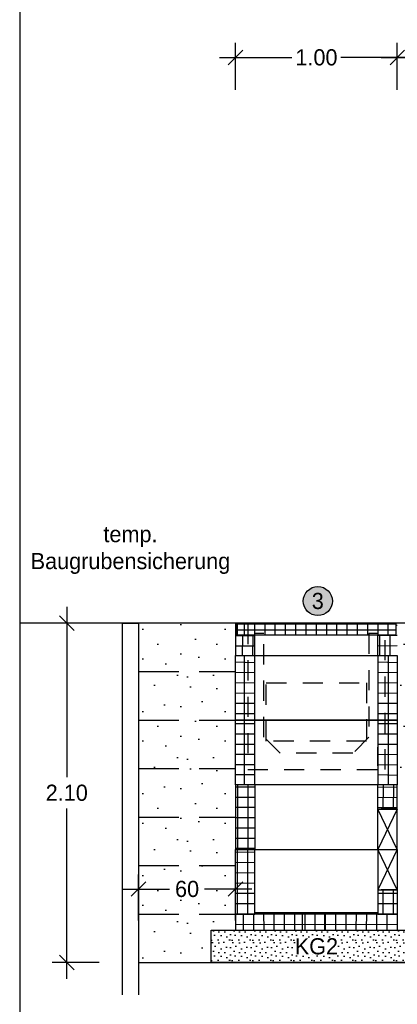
# Model space of a CAD drawing. Header units: metres. Extents: x -8 to 484, y -254 to 116.
# Tile 103 of 172: x 414.09 to 416.43, y -3.65 to 2.44. Entities that reach past the tile are written whole.
import ezdxf

# ---------------------------------------------------------------- set-up
doc = ezdxf.new("R2010")
doc.units = ezdxf.units.M
doc.linetypes.add('GESTRICHELT', pattern=[0.75, 0.5, -0.25])
doc.linetypes.add('STRICHLINIE', pattern=[0.75, 0.5, -0.25])
doc.layers.add('GTU_A_Ansichtsfenster', color=6, linetype='Continuous', plot=False)
for name, color, linetype in [('GTU_B', 253, 'Continuous'), ('GTU_P', 1, 'Continuous'), ('GTU_P_Baugrube', 11, 'Continuous'), ('GTU_P_Baugrube_Bemaßung', 11, 'Continuous'), ('GTU_P_Baugrube_Beschriftung', 11, 'Continuous'), ('GTU_P_Bemaßung', 1, 'Continuous'), ('GTU_P_Beschriftung', 1, 'Continuous')]:
    doc.layers.add(name, color=color, linetype=linetype)
doc.styles.add('PROVI', font='PROVI.SHX')
doc.dimstyles.new('1zu50', dxfattribs={"dimscale": 0.5, "dimtxt": 0.2, "dimasz": 0.18, "dimexe": 0.18, "dimexo": 0.02, "dimgap": 0.09, "dimtad": 0, "dimtih": 1, "dimtoh": 1, "dimzin": 4, "dimdsep": 46, "dimtxsty": 'PROVI', "dimblk1": 'OBLIQUE', "dimblk2": 'OBLIQUE', "dimsah": 1, "dimcen": 0.3, "dimdle": 0.2, "dimclrd": 256, "dimclre": 256, "dimclrt": 256, "dimadec": 0, "dimazin": 0, "dimtfac": 1, "dimtdec": 4, "dimtofl": 0, "dimtmove": 2, "dimatfit": 3, "dimldrblk": 'NONE', "dimfxl": 0.4, "dimfxlon": 1, "dimtfill": 1, "dimtfillclr": 256, "dimtolj": 1, "dimtzin": 0, "dimlwd": -1, "dimlwe": -1, "dimarcsym": 0})
doc.dimstyles.new('1zu50 (cm)', dxfattribs={"dimscale": 0.5, "dimtxt": 0.2, "dimasz": 0.18, "dimexe": 0.18, "dimexo": 0.02, "dimgap": 0.09, "dimtad": 0, "dimtih": 1, "dimtoh": 1, "dimdec": 0, "dimlfac": 100, "dimzin": 4, "dimdsep": 46, "dimtxsty": 'PROVI', "dimblk1": 'OBLIQUE', "dimblk2": 'OBLIQUE', "dimsah": 1, "dimcen": 0.3, "dimdle": 0.2, "dimclrd": 256, "dimclre": 256, "dimclrt": 256, "dimadec": 0, "dimazin": 0, "dimtfac": 1, "dimtdec": 4, "dimtofl": 0, "dimtmove": 2, "dimatfit": 3, "dimldrblk": 'NONE', "dimfxl": 0.4, "dimfxlon": 1, "dimtfill": 1, "dimtfillclr": 256, "dimtolj": 1, "dimtzin": 0, "dimlwd": -1, "dimlwe": -1, "dimarcsym": 0})

# ---------------------------------------------------------------- blocks, each defined once
blk = doc.blocks.new('GTU_QP_KTB_Kabelaufbauschacht Gr V Deckel')
h = blk.add_hatch()
h.set_pattern_fill('ANSI37', color=256, scale=0.02, angle=45)
h.set_pattern_definition([(90, (31.49834165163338, 9.313225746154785e-10), (-0.0635, 6.938893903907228e-18), []), (180, (31.49834165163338, 9.313225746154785e-10), (-6.938893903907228e-18, -0.0635), [])])
h.paths.add_polyline_path([(2572785.763642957, 5641192.82787024), (2572785.763642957, 5641192.897870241), (2572784.783647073, 5641192.897870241), (2572784.783647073, 5641192.82787024)])
for p, q in [((2572784.783647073, 5641192.897870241), (2572785.763642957, 5641192.897870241)), ((2572784.783647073, 5641192.82787024), (2572784.783647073, 5641192.897870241)), ((2572785.763642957, 5641192.897870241), (2572785.763642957, 5641192.82787024)), ((2572785.763642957, 5641192.82787024), (2572784.783647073, 5641192.82787024))]:
    blk.add_line(p, q)
blk = doc.blocks.new('GTU_QP_KTB_Kabelaufbauschacht Gr V Zwischenrahmen ohne3')
h = blk.add_hatch()
h.set_pattern_fill('ANSI37', color=256, scale=0.02, angle=45)
h.set_pattern_definition([(90, (-3560839.204604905, -5932501.922391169), (-0.06349999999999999, 1.387778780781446e-17), []), (180, (-3560839.204604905, -5932501.922391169), (-1.387778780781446e-17, -0.06349999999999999), [])])
edge = h.paths.add_edge_path()
edge.add_line((-0.3600000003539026, 3.582012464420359e-11), (-0.469004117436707, 3.582012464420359e-11))
edge.add_line((-0.4690041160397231, 3.582012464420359e-11), (-0.4799999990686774, 3.582012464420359e-11))
edge.add_line((-0.4799999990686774, -8.955024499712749e-10), (-0.4799999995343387, 0.3999999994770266))
edge.add_line((-0.48, 0.4000000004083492), (-0.3599999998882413, 0.4000000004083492))
edge.add_line((-0.3599999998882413, 0.4000000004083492), (-0.35999999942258, 3.582012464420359e-11))
h = blk.add_hatch()
h.set_pattern_fill('ANSI37', color=256, scale=0.02, angle=45)
h.set_pattern_definition([(90, (-3560839.204604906, -5932501.922391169), (-0.06349999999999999, 1.387778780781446e-17), []), (180, (-3560839.204604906, -5932501.922391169), (-1.387778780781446e-17, -0.06349999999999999), [])])
edge = h.paths.add_edge_path()
edge.add_line((0.39999999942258, 0.4000000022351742), (0.52, 0.4000000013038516))
edge.add_line((0.5200000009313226, 0.400000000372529), (0.5199999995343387, 0))
edge.add_line((0.5199999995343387, 9.313225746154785e-10), (0.4000000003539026, 9.313225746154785e-10))
edge.add_line((0.3999999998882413, 9.313225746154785e-10), (0.3999999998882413, 0.4000000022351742))
for p, q in [((-0.4799999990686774, -8.955024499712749e-10), (-0.48, 0.4000000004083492)), ((-0.48, 0.4000000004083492), (0.52, 0.4000000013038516)), ((-0.3600000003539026, 3.582012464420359e-11), (-0.3599999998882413, 0.4000000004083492)), ((0.3999999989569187, 0.4000000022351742), (0.3999999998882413, 9.313225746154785e-10)), ((0.52, 0.4000000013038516), (0.5200000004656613, 9.313225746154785e-10)), ((0.5200000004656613, 9.313225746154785e-10), (-0.4799999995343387, -8.596823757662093e-10))]:
    blk.add_line(p, q)
blk = doc.blocks.new('GTU_QP_KTB_Kabelaufbauschacht Gr V Zwischenrahmen unten links')
at = {"layer": 'GTU_P'}
h = blk.add_hatch(dxfattribs=at)
h.set_pattern_fill('ANSI37', color=256, scale=0.02, angle=225.0000007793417)
h.set_pattern_definition([(270.0000007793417, (2572768.185072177, 5641191.845748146), (0.06349999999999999, 8.63732045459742e-10), []), (7.793417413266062e-07, (2572768.185072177, 5641191.845748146), (-8.63732045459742e-10, 0.06349999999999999), [])])
edge = h.paths.add_edge_path()
edge.add_line((0.37999999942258, 5.324903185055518e-09), (0.4890041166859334, 7.038917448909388e-09))
edge.add_line((0.4890041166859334, 7.038917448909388e-09), (0.4999999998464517, 6.328108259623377e-09))
edge.add_line((0.4999999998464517, 6.328108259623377e-09), (0.4999999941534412, 0.4000000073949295))
edge.add_line((0.4999999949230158, 0.4000000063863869), (0.3799999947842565, 0.4000000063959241))
edge.add_line((0.3799999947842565, 0.4000000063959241), (0.37999999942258, 5.324903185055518e-09))
h = blk.add_hatch(dxfattribs=at)
h.set_pattern_fill('ANSI37', color=256, scale=0.02, angle=225.0000007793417)
h.set_pattern_definition([(270.0000007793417, (2572768.175045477, 5641191.845748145), (0.06349999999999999, 8.63732045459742e-10), []), (7.793417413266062e-07, (2572768.175045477, 5641191.845748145), (-8.63732045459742e-10, 0.06349999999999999), [])])
h.paths.add_polyline_path([(-0.3800000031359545, 0.1500000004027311), (-0.50000000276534, 0.1500000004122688), (-0.4999999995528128, -7.417561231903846e-09), (-0.379999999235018, -5.906225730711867e-09)])
for p, q in [((0.4999999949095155, 0.4000000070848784), (-0.5000000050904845, 0.3999999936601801)), ((-0.5000000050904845, 0.3999999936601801), (-0.4999999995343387, -6.712348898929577e-09)), ((-0.5000000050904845, 0.3999999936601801), (-0.3800000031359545, 0.150000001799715)), ((-0.5000000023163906, 0.1500000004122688), (-0.3800000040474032, 0.3999999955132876)), ((-0.3800000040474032, 0.3999999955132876), (-0.3800000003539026, -5.324902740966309e-09)), ((0.37999999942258, 5.324903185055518e-09), (0.3799999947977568, 0.4000000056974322)), ((0.3799999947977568, 0.4000000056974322), (0.3966497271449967, 0.4000000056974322)), ((0.4999999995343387, 6.712349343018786e-09), (0.4999999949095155, 0.4000000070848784)), ((-0.5000000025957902, 0.1500000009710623), (-0.401029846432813, 0.15000000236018)), ((-0.3800000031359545, 0.150000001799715), (-0.5000000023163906, 0.1500000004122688)), ((-0.4999999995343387, -6.712348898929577e-09), (0.4999999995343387, 6.712349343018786e-09))]:
    blk.add_line(p, q, dxfattribs=at)
blk = doc.blocks.new('TU_QP_Auflager aus Kiessand KS Gr V')
blk.add_lwpolyline([(2572782.219796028, 5641190.927870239), (2572782.219796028, 5641191.127870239), (2572783.519757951, 5641191.127870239), (2572783.519757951, 5641190.927870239)], close=True)
blk = doc.blocks.new('GTU_QP_KTB_Kabelaufbauschacht Gr V Bodenplatte')
at = {"layer": 'GTU_P'}
h = blk.add_hatch(dxfattribs=at)
h.set_pattern_fill('ANSI37', color=256, scale=0.02, angle=44.99999999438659)
h.set_pattern_definition([(90, (-2572767.782390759, -5641189.548192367), (-0.0635, 6.221263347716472e-12), []), (180, (-2572767.782390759, -5641189.548192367), (-6.221263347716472e-12, -0.0635), [])])
h.paths.add_polyline_path([(1, -0.09999999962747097), (1, 0), (0.8799999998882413, 0), (0.8799999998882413, 0.009999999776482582), (0.1200000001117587, 0.009999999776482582), (0.1200000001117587, 0), (0, 0), (0, -0.09999999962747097)])
h = blk.add_hatch(dxfattribs=at)
h.set_pattern_fill('DOTS2', color=256, scale=0.005, style=0)
h.set_pattern_definition([(0, (298.5661866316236, -62.68919199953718), (0, 0.127), [0, -0.127]), (0, (298.6068266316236, -62.68665199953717), (0, 0.127), [0, -0.127]), (0, (298.5839666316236, -62.65871199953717), (0, 0.127), [0, -0.127]), (0, (298.6119066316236, -62.63839199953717), (0, 0.127), [0, -0.127]), (0, (298.5788866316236, -62.63077199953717), (0, 0.127), [0, -0.127]), (0, (298.5890466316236, -62.60029199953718), (0, 0.127), [0, -0.127]), (0, (298.5712666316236, -62.57743199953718), (0, 0.127), [0, -0.127]), (0, (298.6119066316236, -62.57997199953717), (0, 0.127), [0, -0.127]), (0, (298.6423866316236, -62.57489199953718), (0, 0.127), [0, -0.127]), (0, (298.6576266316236, -62.60537199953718), (0, 0.127), [0, -0.127]), (0, (298.6830266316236, -62.60791199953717), (0, 0.127), [0, -0.127]), (0, (298.6830266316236, -62.65363199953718), (0, 0.127), [0, -0.127]), (0, (298.6601666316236, -62.66887199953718), (0, 0.127), [0, -0.127]), (0, (298.6246066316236, -62.66125199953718), (0, 0.127), [0, -0.127]), (0, (298.6474666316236, -62.63839199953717), (0, 0.127), [0, -0.127]), (0, (298.6246066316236, -62.61553199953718), (0, 0.127), [0, -0.127]), (0, (298.6779466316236, -62.68665199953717), (0, 0.127), [0, -0.127])])
h.paths.add_polyline_path([(-0.1499809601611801, -0.1000000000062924), (-0.1499809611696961, -0.2999999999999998), (1.149980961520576, -0.2999999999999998), (1.14998096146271, -0.1000000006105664)])
for p, q in [((0, 0), (0, -0.09999999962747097)), ((0, 0), (0.1200000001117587, 0)), ((0.1200000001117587, 0.009999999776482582), (0.8799999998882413, 0.009999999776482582)), ((0.8799999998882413, 0), (1, 0)), ((1, 0), (1, -0.09999999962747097)), ((0, -0.09999999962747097), (1, -0.09999999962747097))]:
    blk.add_line(p, q, dxfattribs=at)
at = {"layer": 'GTU_P', "linetype": 'GESTRICHELT'}
for p, q in [((0.4111999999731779, 0.009999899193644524), (0.4111999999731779, -0.100000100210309)), ((0.5487999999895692, 0.009999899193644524), (0.5487999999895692, -0.100000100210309))]:
    blk.add_line(p, q, dxfattribs=at)
at = {"layer": 'GTU_P', "rotation": 359.9999999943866}
blk.add_blockref('TU_QP_Auflager aus Kiessand KS Gr V', (-2572782.370329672, -5641191.227618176), dxfattribs=at)
at = {"layer": 'GTU_P', "insert": (0.5, -0.1999999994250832), "char_height": 0.1, "width": 0.2616926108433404, "attachment_point": 5, "style": 'PROVI', "bg_fill": 3, "box_fill_scale": 1, "bg_fill_color": 256, "bg_fill_true_color": 13158600, "bg_fill_transparency": 0}
blk.add_mtext('KG2', dxfattribs=at)
blk = doc.blocks.new('_OBLIQUE')
at = {"color": 0, "linetype": 'ByBlock'}
blk.add_line((-0.5, -0.5), (0.5, 0.5), dxfattribs=at)
blk = doc.blocks.new('*D233')
at = {"layer": 'Defpoints', "color": 0, "linetype": 'Continuous'}
for p in [(414.8276369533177, -1.292005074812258), (414.3837013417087, -3.392005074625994), (414.8276369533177, -3.392005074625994)]:
    blk.add_point(p, dxfattribs=at)
at = {"layer": 'GTU_P_Baugrube_Bemaßung', "linetype": 'Continuous'}
for p, q in [((414.3837013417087, -1.192005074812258), (414.3837013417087, -2.245209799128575)), ((414.5837013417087, -1.292005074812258), (414.2937013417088, -1.292005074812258)), ((414.3837013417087, -3.492005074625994), (414.3837013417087, -2.438800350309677)), ((414.5837013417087, -3.392005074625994), (414.2937013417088, -3.392005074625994))]:
    blk.add_line(p, q, dxfattribs=at)
at = {"layer": 'GTU_P_Baugrube_Bemaßung', "linetype": 'Continuous', "xscale": 0.09, "yscale": 0.09, "zscale": 0.09}
for p, rotation in [((414.3837013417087, -1.292005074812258), 90), ((414.3837013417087, -3.392005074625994), 270)]:
    blk.add_blockref('_OBLIQUE', p, dxfattribs=dict(at, rotation=rotation))
at = {"layer": 'GTU_P_Baugrube_Bemaßung', "linetype": 'Continuous', "insert": (414.3837013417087, -2.342005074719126), "char_height": 0.1, "attachment_point": 5, "style": 'PROVI', "bg_fill": 3, "box_fill_scale": 1.1, "bg_fill_color": 256, "bg_fill_true_color": 13158600, "bg_fill_transparency": 0}
blk.add_mtext('\\A1;2.10', dxfattribs=at)
blk = doc.blocks.new('_None')
blk = doc.blocks.new('*D236')
at = {"layer": 'Defpoints', "color": 0, "linetype": 'Continuous'}
for p in [(414.8276369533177, -2.937095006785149), (414.8276369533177, -3.142005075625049), (415.4276369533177, -3.142005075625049)]:
    blk.add_point(p, dxfattribs=at)
at = {"layer": 'GTU_P_Baugrube_Bemaßung', "linetype": 'Continuous'}
for p, q in [((414.8276369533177, -3.13200507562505), (414.8276369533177, -2.847095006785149)), ((415.4276369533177, -3.13200507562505), (415.4276369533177, -2.847095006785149)), ((414.7276369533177, -2.937095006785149), (415.0194794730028, -2.937095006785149)), ((415.5276369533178, -2.937095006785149), (415.2357944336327, -2.937095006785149))]:
    blk.add_line(p, q, dxfattribs=at)
at = {"layer": 'GTU_P_Baugrube_Bemaßung', "linetype": 'Continuous', "xscale": 0.09, "yscale": 0.09, "zscale": 0.09, "rotation": 180}
blk.add_blockref('_OBLIQUE', (414.8276369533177, -2.937095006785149), dxfattribs=at)
at = {"layer": 'GTU_P_Baugrube_Bemaßung', "linetype": 'Continuous', "xscale": 0.09, "yscale": 0.09, "zscale": 0.09}
blk.add_blockref('_OBLIQUE', (415.4276369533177, -2.937095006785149), dxfattribs=at)
at = {"layer": 'GTU_P_Baugrube_Bemaßung', "linetype": 'Continuous', "insert": (415.1276369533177, -2.937095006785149), "char_height": 0.1, "attachment_point": 5, "style": 'PROVI', "bg_fill": 3, "box_fill_scale": 1.1, "bg_fill_color": 256, "bg_fill_true_color": 13158600, "bg_fill_transparency": 0}
blk.add_mtext('\\A1;60', dxfattribs=at)
blk = doc.blocks.new('*D238')
at = {"layer": 'Defpoints', "color": 0, "linetype": 'Continuous'}
for p in [(414.8276369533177, -3.392005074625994), (424.4276369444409, -3.392005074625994), (424.4276369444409, -3.950525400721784)]:
    blk.add_point(p, dxfattribs=at)
at = {"layer": 'GTU_P_Baugrube_Bemaßung', "linetype": 'Continuous'}
for p, q in [((414.8276369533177, -3.750525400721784), (414.8276369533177, -4.040525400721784)), ((424.4276369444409, -3.750525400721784), (424.4276369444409, -4.040525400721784)), ((414.7276369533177, -3.950525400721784), (419.4644794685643, -3.950525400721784)), ((424.5276369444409, -3.950525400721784), (419.7907944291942, -3.950525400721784))]:
    blk.add_line(p, q, dxfattribs=at)
at = {"layer": 'GTU_P_Baugrube_Bemaßung', "linetype": 'Continuous', "xscale": 0.09, "yscale": 0.09, "zscale": 0.09, "rotation": 180}
blk.add_blockref('_OBLIQUE', (414.8276369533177, -3.950525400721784), dxfattribs=at)
at = {"layer": 'GTU_P_Baugrube_Bemaßung', "linetype": 'Continuous', "xscale": 0.09, "yscale": 0.09, "zscale": 0.09}
blk.add_blockref('_OBLIQUE', (424.4276369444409, -3.950525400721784), dxfattribs=at)
at = {"layer": 'GTU_P_Baugrube_Bemaßung', "linetype": 'Continuous', "insert": (419.6276369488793, -3.950525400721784), "char_height": 0.1, "attachment_point": 5, "style": 'PROVI', "bg_fill": 3, "box_fill_scale": 1.1, "bg_fill_color": 256, "bg_fill_true_color": 13158600, "bg_fill_transparency": 0}
blk.add_mtext('\\A1;9.60', dxfattribs=at)
blk = doc.blocks.new('*D369')
at = {"layer": 'Defpoints', "color": 0, "linetype": 'Continuous'}
for p in [(416.4276369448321, 2.207994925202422), (416.4276369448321, -1.292005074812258), (422.5076369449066, -1.292005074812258)]:
    blk.add_point(p, dxfattribs=at)
at = {"layer": 'GTU_P_Bemaßung', "linetype": 'Continuous'}
for p, q in [((416.4276369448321, 2.007994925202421), (416.4276369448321, 2.297994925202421)), ((422.5076369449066, 2.007994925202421), (422.5076369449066, 2.297994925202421)), ((416.3276369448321, 2.207994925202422), (419.3016369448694, 2.207994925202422)), ((422.6076369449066, 2.207994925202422), (419.6336369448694, 2.207994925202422))]:
    blk.add_line(p, q, dxfattribs=at)
at = {"layer": 'GTU_P_Bemaßung', "linetype": 'Continuous', "xscale": 0.09, "yscale": 0.09, "zscale": 0.09, "rotation": 180}
blk.add_blockref('_OBLIQUE', (416.4276369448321, 2.207994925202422), dxfattribs=at)
at = {"layer": 'GTU_P_Bemaßung', "linetype": 'Continuous', "xscale": 0.09, "yscale": 0.09, "zscale": 0.09}
blk.add_blockref('_OBLIQUE', (422.5076369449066, 2.207994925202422), dxfattribs=at)
at = {"layer": 'GTU_P_Bemaßung', "linetype": 'Continuous', "insert": (419.4676369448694, 2.207994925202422), "char_height": 0.1, "attachment_point": 5, "style": 'PROVI', "bg_fill": 3, "box_fill_scale": 1.1, "bg_fill_color": 256, "bg_fill_true_color": 13158600, "bg_fill_transparency": 0}
blk.add_mtext('\\A1;6.08', dxfattribs=at)
blk = doc.blocks.new('*D370')
at = {"layer": 'Defpoints', "color": 0, "linetype": 'Continuous'}
for p in [(415.4276369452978, 2.207994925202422), (415.4276369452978, -1.292005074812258), (416.4276369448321, -1.292005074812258)]:
    blk.add_point(p, dxfattribs=at)
at = {"layer": 'GTU_P_Bemaßung', "linetype": 'Continuous'}
for p, q in [((415.4276369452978, 2.007994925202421), (415.4276369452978, 2.297994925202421)), ((416.4276369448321, 2.007994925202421), (416.4276369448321, 2.297994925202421)), ((415.3276369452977, 2.207994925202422), (415.77647946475, 2.207994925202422)), ((416.5276369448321, 2.207994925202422), (416.0787944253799, 2.207994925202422))]:
    blk.add_line(p, q, dxfattribs=at)
at = {"layer": 'GTU_P_Bemaßung', "linetype": 'Continuous', "xscale": 0.09, "yscale": 0.09, "zscale": 0.09, "rotation": 180}
blk.add_blockref('_OBLIQUE', (415.4276369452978, 2.207994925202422), dxfattribs=at)
at = {"layer": 'GTU_P_Bemaßung', "linetype": 'Continuous', "xscale": 0.09, "yscale": 0.09, "zscale": 0.09}
blk.add_blockref('_OBLIQUE', (416.4276369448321, 2.207994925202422), dxfattribs=at)
at = {"layer": 'GTU_P_Bemaßung', "linetype": 'Continuous', "insert": (415.9276369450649, 2.207994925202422), "char_height": 0.1, "attachment_point": 5, "style": 'PROVI', "bg_fill": 3, "box_fill_scale": 1.1, "bg_fill_color": 256, "bg_fill_true_color": 13158600, "bg_fill_transparency": 0}
blk.add_mtext('\\A1;1.00', dxfattribs=at)

msp = doc.modelspace()

# ---------------------------------------------------------------- hatches: boundary and pattern name
at = {"layer": 'GTU_P_Baugrube', "linetype": 'Continuous', "transparency": 33554687}
h = msp.add_hatch(dxfattribs=at)
h.set_pattern_fill('DOTS2', color=256, scale=0.02, style=0)
h.set_pattern_definition([(0, (414.1129548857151, -6.705095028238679), (0, 0.508), [0, -0.508]), (0, (414.2755148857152, -6.694935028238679), (0, 0.508), [0, -0.508]), (0, (414.1840748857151, -6.583175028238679), (0, 0.508), [0, -0.508]), (0, (414.2958348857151, -6.501895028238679), (0, 0.508), [0, -0.508]), (0, (414.1637548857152, -6.471415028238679), (0, 0.508), [0, -0.508]), (0, (414.2043948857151, -6.349495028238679), (0, 0.508), [0, -0.508]), (0, (414.1332748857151, -6.258055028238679), (0, 0.508), [0, -0.508]), (0, (414.2958348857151, -6.268215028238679), (0, 0.508), [0, -0.508]), (0, (414.4177548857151, -6.247895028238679), (0, 0.508), [0, -0.508]), (0, (414.4787148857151, -6.369815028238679), (0, 0.508), [0, -0.508]), (0, (414.5803148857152, -6.379975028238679), (0, 0.508), [0, -0.508]), (0, (414.5803148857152, -6.562855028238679), (0, 0.508), [0, -0.508]), (0, (414.4888748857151, -6.623815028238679), (0, 0.508), [0, -0.508]), (0, (414.3466348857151, -6.593335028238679), (0, 0.508), [0, -0.508]), (0, (414.4380748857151, -6.501895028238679), (0, 0.508), [0, -0.508]), (0, (414.3466348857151, -6.410455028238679), (0, 0.508), [0, -0.508]), (0, (414.5599948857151, -6.694935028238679), (0, 0.508), [0, -0.508])])
h.paths.add_polyline_path([(415.4276369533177, -3.192005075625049), (415.4276369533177, -3.092005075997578), (414.8276369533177, -3.092005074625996), (414.8276369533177, -3.392005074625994), (415.2776559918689, -3.392005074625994), (415.2776559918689, -3.192005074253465)])
h.paths.add_polyline_path([(415.4276369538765, -3.092005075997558), (415.4276369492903, -2.792005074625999), (414.8276369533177, -2.792005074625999), (414.8276369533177, -3.092005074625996)])
h.paths.add_polyline_path([(415.4276369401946, -2.492005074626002), (414.8276369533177, -2.492005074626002), (414.8276369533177, -2.792005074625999), (415.4276369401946, -2.792005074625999), (415.4276369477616, -2.692005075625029)])
h.paths.add_polyline_path([(415.4276369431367, -2.2920050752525), (415.427636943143, -2.192005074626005), (414.8276369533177, -2.192005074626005), (414.8276369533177, -2.492005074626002), (415.4276369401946, -2.492005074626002)])
h.paths.add_polyline_path([(415.4276369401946, -1.892005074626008), (414.8276369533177, -1.892005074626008), (414.8276369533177, -2.192005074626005), (415.4276369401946, -2.192005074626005)])
h.paths.add_polyline_path([(415.4276369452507, -1.892005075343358), (415.4276369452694, -1.592005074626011), (414.8276369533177, -1.592005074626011), (414.8276369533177, -1.892005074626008)])
h.paths.add_polyline_path([(415.4276369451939, -1.492005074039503), (415.4276369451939, -1.3670050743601), (415.4276369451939, -1.292005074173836), (414.8276369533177, -1.292005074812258), (414.8276369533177, -1.592005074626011), (415.4276369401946, -1.592005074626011)])
h.paths.add_polyline_path([(416.4276369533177, -3.092005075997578), (416.4276369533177, -3.192005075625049), (416.5776179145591, -3.192005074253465), (416.5776179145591, -3.392005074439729), (422.3576559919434, -3.392005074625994), (422.3576559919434, -3.192005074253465), (422.5076369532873, -3.192005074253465), (422.5076369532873, -3.092005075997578)])
h.paths.add_polyline_path([(422.507636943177, -2.961422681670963), (416.4276369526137, -2.961422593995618), (416.4276369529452, -3.09200506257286), (422.5076369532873, -3.092005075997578)])
h.paths.add_polyline_path([(422.5076369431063, -2.2920050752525), (422.5076369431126, -2.192005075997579), (416.4276369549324, -2.19200506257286), (416.4276369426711, -2.292005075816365), (416.4276369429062, -2.342454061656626), (422.507636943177, -2.342454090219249)])
h.paths.add_polyline_path([(416.4276369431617, -1.892005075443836), (416.4276369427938, -2.19200506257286), (422.5076369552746, -2.192005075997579), (422.5076369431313, -1.892005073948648)])
h.paths.add_polyline_path([(422.5076369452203, -1.892005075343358), (422.507636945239, -1.592005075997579), (416.4276369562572, -1.59200506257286), (416.427636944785, -1.892005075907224)])
h.paths.add_polyline_path([(417.5926348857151, -1.292005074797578), (416.4276369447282, -1.292005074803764), (416.4276369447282, -1.3670050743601), (416.4276369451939, -1.492005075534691), (416.427636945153, -1.59200506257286), (422.5076369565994, -1.592005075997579), (422.5076369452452, -1.492005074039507), (422.5076369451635, -1.3670050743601), (422.5076369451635, -1.292005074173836), (421.6426348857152, -1.292005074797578), (421.6976348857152, -1.402005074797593), (417.5376348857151, -1.402005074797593)])
h.paths.add_polyline_path([(424.4276369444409, -3.092005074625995), (423.5076369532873, -3.092005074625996), (423.5076369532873, -3.192005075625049), (423.6576179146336, -3.192005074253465), (423.6576179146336, -3.392005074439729), (424.4276369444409, -3.392005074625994)])
h.paths.add_polyline_path([(423.5076369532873, -3.092005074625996), (424.4276369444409, -3.092005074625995), (424.4276369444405, -2.792005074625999), (423.5076369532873, -2.792005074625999)])
h.paths.add_polyline_path([(423.5076369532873, -2.792005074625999), (424.4276369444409, -2.792005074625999), (424.4276369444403, -2.492005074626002), (423.5076369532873, -2.492005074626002), (423.5076369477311, -2.692005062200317)])
h.paths.add_polyline_path([(423.5076369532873, -2.492005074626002), (424.3399429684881, -2.492005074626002), (424.4276369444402, -2.404311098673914), (424.4276369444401, -2.192005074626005), (423.5076369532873, -2.192005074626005), (423.5076369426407, -2.292005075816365)])
h.paths.add_polyline_path([(423.5076369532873, -2.192005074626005), (424.4276369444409, -2.192005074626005), (424.4276369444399, -1.892005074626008), (423.5076369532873, -1.892005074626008)])
h.paths.add_polyline_path([(424.352272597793, -1.717005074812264), (423.7276369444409, -1.717005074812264), (423.7276369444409, -1.592005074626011), (423.5076369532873, -1.592005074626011), (423.5076369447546, -1.892005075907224), (424.4276369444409, -1.892005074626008), (424.4276369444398, -1.746555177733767), (424.3162978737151, -1.740988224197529)])
h.paths.add_polyline_path([(423.5076369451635, -1.3670050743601), (423.5076369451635, -1.492005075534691), (423.5076369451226, -1.592005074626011), (423.7276369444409, -1.592005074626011), (423.7276369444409, -1.292005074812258), (423.5076369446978, -1.292005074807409)])
h.paths.add_polyline_path([(424.352272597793, -1.717005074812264), (424.3162978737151, -1.740988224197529), (424.4276369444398, -1.746555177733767), (424.4276369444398, -1.717005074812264)])

# ---------------------------------------------------------------- linework, layer by layer
at = {"layer": 'GTU_A_Ansichtsfenster', "linetype": 'Continuous', "elevation": 23875.40095787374, "flags": 128}
msp.add_lwpolyline([(414.0926348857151, -6.715255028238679), (442.5926348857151, -6.715255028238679), (442.5926348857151, 7.634744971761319), (414.0926348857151, 7.634744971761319)], close=True, dxfattribs=at)
at = {"layer": 'GTU_B', "linetype": 'Continuous'}
msp.add_line((414.8276369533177, -1.292005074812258, 23875.40095787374), (414.0926348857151, -1.292005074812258, 23875.40095787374), dxfattribs=at)
at = {"layer": 'GTU_P', "linetype": 'Continuous'}
msp.add_line((417.5926348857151, -1.292005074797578, 23875.40095787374), (414.8276369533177, -1.292005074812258, 23875.40095787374), dxfattribs=at)
at = {"layer": 'GTU_P'}
for p, q in [((415.4276369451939, -1.3670050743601, 23875.40095787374), (415.4276369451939, -1.492005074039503, 23875.40095787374)), ((415.5476369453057, -1.492005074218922, 23875.40095787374), (415.5476369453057, -1.3670050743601, 23875.40095787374)), ((416.3076369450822, -1.492005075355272, 23875.40095787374), (416.3076369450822, -1.3670050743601, 23875.40095787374)), ((415.4276369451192, -1.492005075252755, 23875.40095787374), (416.4276369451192, -1.492005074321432, 23875.40095787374))]:
    msp.add_line(p, q, dxfattribs=at)
at = {"layer": 'GTU_P', "linetype": 'GESTRICHELT', "ltscale": 0.25, "elevation": 23875.40095787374}
for points in [[(415.5026348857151, -1.297005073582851), (415.5026348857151, -2.197005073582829), (416.352634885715, -2.197005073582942), (416.3526348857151, -1.297005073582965)], [(415.6176349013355, -1.66200533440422), (416.2376349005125, -1.662005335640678), (416.2376349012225, -2.022004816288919), (415.6176349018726, -2.02200481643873)]]:
    msp.add_lwpolyline(points, close=True, dxfattribs=at)
msp.add_lwpolyline([(416.3076348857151, -1.297005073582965), (416.3076348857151, -1.35700507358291), (416.2526348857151, -1.35700507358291), (416.2526348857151, -1.997005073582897), (416.152634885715, -2.09700507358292), (415.702634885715, -2.09700507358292), (415.6026348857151, -1.997005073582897), (415.6026348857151, -1.35700507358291), (415.5476348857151, -1.35700507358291), (415.5476348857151, -1.297005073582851)], dxfattribs=at)
at = {"layer": 'GTU_P_Baugrube', "linetype": 'STRICHLINIE', "ltscale": 0.5}
for p, q in [((414.8276369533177, -1.592005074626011, 23875.40095787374), (415.4276369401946, -1.592005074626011, 23875.40095787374)), ((414.8276369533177, -1.892005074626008, 23875.40095787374), (415.4276369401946, -1.892005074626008, 23875.40095787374)), ((414.8276369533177, -2.192005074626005, 23875.40095787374), (415.4276369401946, -2.192005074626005, 23875.40095787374)), ((414.8276369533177, -2.492005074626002, 23875.40095787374), (415.4276369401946, -2.492005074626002, 23875.40095787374)), ((414.8276369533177, -2.792005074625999, 23875.40095787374), (415.4276369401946, -2.792005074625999, 23875.40095787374))]:
    msp.add_line(p, q, dxfattribs=at)
at = {"layer": 'GTU_P_Baugrube', "linetype": 'Continuous', "elevation": 23875.40095787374}
msp.add_lwpolyline([(414.7276369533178, -3.592005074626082), (414.7276369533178, -1.292005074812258), (414.8276369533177, -1.292005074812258), (414.8276369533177, -3.592005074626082)], dxfattribs=at)

# ---------------------------------------------------------------- block references
at = {"layer": 'GTU_P'}
for name, p, rotation in [('GTU_QP_KTB_Kabelaufbauschacht Gr V Deckel', (-2572369.346562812, -5641194.194623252, 23875.40095787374), 359.9999999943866), ('GTU_QP_KTB_Kabelaufbauschacht Gr V Zwischenrahmen ohne3', (415.9076369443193, -1.892005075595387, 23875.40095787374), 359.9999998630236), ('GTU_QP_KTB_Kabelaufbauschacht Gr V Zwischenrahmen ohne3', (415.9076369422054, -2.292005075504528, 23875.40095787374), 359.9999998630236), ('GTU_QP_KTB_Kabelaufbauschacht Gr V Zwischenrahmen unten links', (415.9276369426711, -2.292005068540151, 23875.40095787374), 180)]:
    msp.add_blockref(name, p, dxfattribs=dict(at, rotation=rotation))
at = {"layer": 'GTU_P', "xscale": -1, "rotation": 1.538357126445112e-06}
msp.add_blockref('GTU_QP_KTB_Kabelaufbauschacht Gr V Zwischenrahmen unten links', (415.9276369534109, -3.092005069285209, 23875.40095787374), dxfattribs=at)

# ---------------------------------------------------------------- next in the draw order: block references
at = {"layer": 'GTU_P'}
msp.add_blockref('GTU_QP_KTB_Kabelaufbauschacht Gr V Bodenplatte', (415.4276369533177, -3.092005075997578, 23875.40095787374), dxfattribs=at)

# ---------------------------------------------------------------- next in the draw order: texts
at = {"layer": 'GTU_P_Baugrube_Beschriftung', "insert": (414.7776369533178, -0.9880246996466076, 23875.40095787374), "char_height": 0.1, "attachment_point": 8, "style": 'PROVI', "bg_fill": 3, "box_fill_scale": 1, "bg_fill_color": 256, "bg_fill_true_color": 13158600, "bg_fill_transparency": 0}
msp.add_mtext('temp.\\PBaugrubensicherung', dxfattribs=at)

# ---------------------------------------------------------------- next in the draw order: dimensions: what is measured, and where the dimension line sits
at = {"layer": 'GTU_P_Bemaßung', "linetype": 'Continuous'}
dim = msp.add_linear_dim(base=(416.4276369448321, 2.207994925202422, 23875.40095787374), p1=(422.5076369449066, -1.292005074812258, 23875.40095787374), p2=(416.4276369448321, -1.292005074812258, 23875.40095787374), dimstyle='1zu50', dxfattribs=at)
dim.commit()
dim.dimension.update_dxf_attribs({"geometry": '*D369', "text_midpoint": (419.4676369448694, 2.207994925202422, 23875.40095787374)})

# ---------------------------------------------------------------- next in the draw order: linework, layer by layer
at = {"layer": 'GTU_P_Baugrube', "linetype": 'STRICHLINIE', "ltscale": 0.5}
msp.add_line((414.8276369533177, -3.092005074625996, 23875.40095787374), (415.4276369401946, -3.092005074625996, 23875.40095787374), dxfattribs=at)
at = {"layer": 'GTU_P_Baugrube'}
msp.add_line((414.8276369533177, -3.392005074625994, 23875.40095787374), (424.4276369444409, -3.392005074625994, 23875.40095787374), dxfattribs=at)

# ---------------------------------------------------------------- next in the draw order: dimensions: what is measured, and where the dimension line sits
at = {"layer": 'GTU_P_Bemaßung', "linetype": 'Continuous'}
dim = msp.add_linear_dim(base=(415.4276369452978, 2.207994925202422, 23875.40095787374), p1=(416.4276369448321, -1.292005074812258, 23875.40095787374), p2=(415.4276369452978, -1.292005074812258, 23875.40095787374), dimstyle='1zu50', dxfattribs=at)
dim.commit()
dim.dimension.update_dxf_attribs({"geometry": '*D370', "text_midpoint": (415.9276369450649, 2.207994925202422, 23875.40095787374)})

# ---------------------------------------------------------------- next in the draw order: hatches: boundary and pattern name
at = {"layer": 'GTU_P'}
h = msp.add_hatch(dxfattribs=at)
h.set_pattern_fill('ANSI37', color=256, scale=0.02, angle=44.99999999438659)
h.set_pattern_definition([(90, (-2572337.828221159, -5641194.048127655), (-0.0635, 6.221263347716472e-12), []), (180, (-2572337.828221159, -5641194.048127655), (-6.221263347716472e-12, -0.0635), [])])
h.paths.add_polyline_path([(415.5476369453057, -1.3670050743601), (415.4376369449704, -1.367005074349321), (415.4376369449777, -1.292005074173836), (415.4276369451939, -1.292005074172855), (415.4276369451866, -1.3670050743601), (415.4276369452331, -1.492005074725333), (415.5476369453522, -1.492005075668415)])
h = msp.add_hatch(dxfattribs=at)
h.set_pattern_fill('ANSI37', color=256, scale=0.02, angle=44.99999999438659)
h.set_pattern_definition([(90, (-2572337.678221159, -5641194.048127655), (-0.0635, 6.221263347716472e-12), []), (180, (-2572337.678221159, -5641194.048127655), (-6.221263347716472e-12, -0.0635), [])])
h.paths.add_polyline_path([(416.3076369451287, -1.492005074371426), (416.4276369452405, -1.492005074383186), (416.4276369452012, -1.3670050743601), (416.4276369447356, -1.292005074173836), (416.4176369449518, -1.292005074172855), (416.4176369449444, -1.3670050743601), (416.3076369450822, -1.367005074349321)])
at = {"layer": 'GTU_P_Beschriftung', "true_color": 0xffffff}
msp.add_hatch(color=7, dxfattribs=at).paths.add_polyline_path([(416.0260779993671, -1.155440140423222, 1), (415.8460779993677, -1.155440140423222, 1)])

# ---------------------------------------------------------------- next in the draw order: linework, layer by layer
at = {"layer": 'GTU_P'}
for p, q in [((415.4276369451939, -1.292005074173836, 23875.40095787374), (415.4276369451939, -1.3670050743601, 23875.40095787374)), ((415.4376369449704, -1.292005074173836, 23875.40095787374), (415.4376369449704, -1.3670050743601, 23875.40095787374)), ((416.4276369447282, -1.292005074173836, 23875.40095787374), (416.4176369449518, -1.292005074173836, 23875.40095787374)), ((416.4176369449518, -1.292005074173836, 23875.40095787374), (416.4176369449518, -1.3670050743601, 23875.40095787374))]:
    msp.add_line(p, q, dxfattribs=at)
at = {"layer": 'GTU_P_Beschriftung'}
msp.add_circle((415.9360779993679, -1.155440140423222, 23875.40095787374), 0.09, dxfattribs=at)

# ---------------------------------------------------------------- next in the draw order: texts
at = {"layer": 'GTU_P_Beschriftung', "insert": (415.9360779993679, -1.155440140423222, 23875.40095787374), "char_height": 0.1, "attachment_point": 5, "style": 'PROVI'}
msp.add_mtext('3', dxfattribs=at)

# ---------------------------------------------------------------- next in the draw order: dimensions: what is measured, and where the dimension line sits
at = {"layer": 'GTU_P_Baugrube_Bemaßung', "linetype": 'Continuous'}
dim = msp.add_linear_dim(base=(414.3837013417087, -3.392005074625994, 23875.40095787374), p1=(414.8276369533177, -1.292005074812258, 23875.40095787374), p2=(414.8276369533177, -3.392005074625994, 23875.40095787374), angle=90, dimstyle='1zu50', dxfattribs=at)
dim.commit()
dim.dimension.update_dxf_attribs({"geometry": '*D233', "text_midpoint": (414.3837013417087, -2.342005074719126, 23875.40095787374)})

# ---------------------------------------------------------------- next in the draw order: dimensions: what is measured, and where the dimension line sits
for base, p1, p2, dimstyle, picture, middle in [((414.8276369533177, -2.937095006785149, 23875.40095787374), (415.4276369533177, -3.142005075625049, 23875.40095787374), (414.8276369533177, -3.142005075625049, 23875.40095787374), '1zu50 (cm)', '*D236', (415.1276369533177, -2.937095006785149, 23875.40095787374)), ((424.4276369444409, -3.950525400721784, 23875.40095787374), (414.8276369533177, -3.392005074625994, 23875.40095787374), (424.4276369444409, -3.392005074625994, 23875.40095787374), '1zu50', '*D238', (419.6276369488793, -3.950525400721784, 23875.40095787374))]:
    dim = msp.add_linear_dim(base=base, p1=p1, p2=p2, dimstyle=dimstyle, dxfattribs=at)
    dim.commit()
    dim.dimension.update_dxf_attribs({"geometry": picture, "text_midpoint": middle})

doc.saveas('drawing.dxf')
